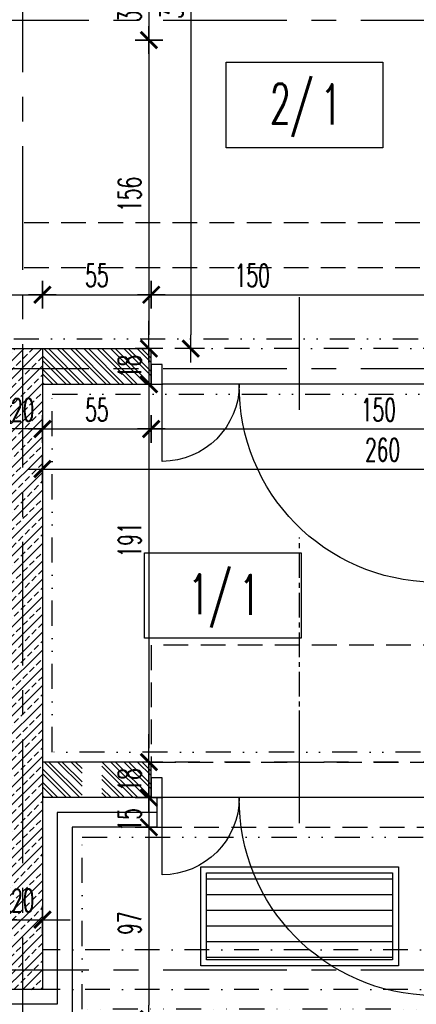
# Model space of a CAD drawing. Extents: x 41755 to 123924, y -112333 to 86187.
# Tile 67 of 256: x 100519 to 100720, y -62933 to -62435. Entities that reach past the tile are written whole.
import ezdxf
from ezdxf.enums import TextEntityAlignment as Align

# ---------------------------------------------------------------- set-up
doc = ezdxf.new("R2010")
doc.units = 0
doc.header["$LTSCALE"] = 50
for name, pattern in [('CENTER', [2, 1.25, -0.25, 0.25, -0.25]), ('DASHDOT', [1, 0.5, -0.25, 0, -0.25]), ('DASHED2', [0.375, 0.25, -0.125]), ('DIVIDE', [31.75, 12.7, -6.35, 0, -6.35, 0, -6.35])]:
    doc.linetypes.add(name, pattern=pattern)
doc.layers.get('0').update_dxf_attribs({"color": 101, "linetype": 'CONTINUOUS'})
doc.layers.add('0-pomoc', color=21, linetype='CONTINUOUS', plot=False)
for name, color, linetype in [('Drz---drzwi', 5, 'CONTINUOUS'), ('Ins-wod', 4, 'CONTINUOUS'), ('Opis-pom', 6, 'CONTINUOUS'), ('Opis_pom_ramka', 6, 'CONTINUOUS'), ('Os-osie', 14, 'CENTER'), ('Os-osie glowne', 1, 'CENTER'), ('Sc-beton', 7, 'CONTINUOUS'), ('Sc-beton-hatch', 86, 'CONTINUOUS'), ('Sc-cegla pustak', 42, 'CONTINUOUS'), ('Sc-cegla pustak-hatch', 8, 'CONTINUOUS'), ('Sc-izolacja term-styropian', 151, 'STYROPIAN-KA'), ('Sc-nadproza kon', 5, 'DASHED2'), ('Suf-widok', 8, 'CONTINUOUS'), ('W-idok nad', 5, 'DASHED2'), ('Wym-wew', 8, 'CONTINUOUS'), ('Wyp-meble', 155, 'CONTINUOUS')]:
    doc.layers.add(name, color=color, linetype=linetype)
doc.styles.add('KA wymiar', font='romans.shx', dxfattribs={"width": 0.6})
doc.linetypes.add('BATTING', pattern='A,0.0001,-0.1,[134,ltypeshp.shx,S=0.1,R=0,X=-0.1,Y=0],-0.2,[134,ltypeshp.shx,S=0.1,R=180,X=0.1,Y=0],-0.1', length=0.4001)
doc.linetypes.add('STYROPIAN-KA', pattern='A,0.0001,-0.1,[135,ltypeshp.shx,S=0.1,R=0,X=-0.1,Y=0],0,[135,ltypeshp.shx,S=0.1,R=180,X=0.1,Y=0],-0.1', length=0.2001)
doc.dimstyles.new('KA wymiar', dxfattribs={"dimscale": 50, "dimtxt": 0.23, "dimasz": 0.14, "dimexe": 0, "dimexo": 0, "dimgap": 0.08, "dimtad": 1, "dimdec": 1, "dimrnd": 0.5, "dimzin": 9, "dimdsep": 46, "dimtxsty": 'KA wymiar', "dimblk1": 'UKOS', "dimblk2": 'UKOS', "dimsah": 1, "dimcen": 0.2, "dimse1": 1, "dimse2": 1, "dimclrd": 256, "dimclre": 256, "dimclrt": 2, "dimadec": 0, "dimazin": 0, "dimtfac": 1, "dimtdec": 1, "dimtix": 1, "dimtmove": 2, "dimatfit": 3, "dimldrblk": 'DOT', "dimfxl": 0, "dimtolj": 1, "dimtzin": 9, "dimarcsym": 0})
pattern_1 = [(45, (48983.4185, 565.478), (-4.49012806, 4.49012806), []), (45, (48987.9087, 565.478), (-4.49012806, 4.49012806), [3.175, -1.5875])]
pattern_2 = [(135, (48983.4185, 565.478), (-3.36759605, -3.36759605), []), (135, (48983.4185, 567.723), (-3.36759605, -3.36759605), [])]

# ---------------------------------------------------------------- blocks, each defined once
blk = doc.blocks.new('_SDHGG')
at = {"ltscale": 7}
for p, q in [((13, -75), (-44, -75)), ((0, -142.5), (100, -142.5)), ((0, -144.5), (100, -144.5))]:
    blk.add_line(p, q, dxfattribs=at)
for points in [[(-10, -5.5), (-10, 0), (0, 0), (0, -5.5)], [(-10, -150), (-10, -144.5), (0, -144.5), (0, -150)]]:
    blk.add_lwpolyline(points, close=True, dxfattribs=at)
for points in [[(0, -144.5), (0, -5.5)], [(39, -5.5), (0, -5.5)]]:
    blk.add_lwpolyline(points, dxfattribs=at)
blk.add_arc((0, -5.5), 39, 270, 0)
blk.add_arc((1, -143.5), 99.01, 0.5787, 90.5787, dxfattribs=at)
blk = doc.blocks.new('_wycieraczka')
at = {"linetype": 'Continuous', "ltscale": 5}
h = blk.add_hatch(dxfattribs=at)
h.set_pattern_fill('LINE', color=256, scale=2.5, angle=90, style=0)
h.set_pattern_definition([(90, (92070.9664, 493194.282), (-7.9375, 5e-16), [])])
h.paths.add_polyline_path([(3, -97), (47, -97), (47, -3), (3, -3)])
for points in [[(0, -100), (0, 0), (50, 0), (50, -100)], [(3, -97), (3, -3), (47, -3), (47, -97)]]:
    blk.add_lwpolyline(points, close=True, dxfattribs=at)
blk = doc.blocks.new('UKOS')
at = {"color": 1}
blk.add_line((0, 1), (0, -1), dxfattribs=at)
at = {"color": 8}
blk.add_line((1, 0), (-1, 0), dxfattribs=at)
at = {"color": 1, "const_width": 0.2}
blk.add_lwpolyline([(0.599, 0.599), (-0.599, -0.599)], dxfattribs=at)
blk = doc.blocks.new('*D2474')
at = {"layer": 'Wym-wew', "lineweight": -2}
blk.add_line((100584.81, -62422.03), (100584.81, -62438.03), dxfattribs=at)
at = {"layer": 'Wym-wew', "lineweight": -2, "xscale": 7.000000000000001, "yscale": 7.000000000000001, "zscale": 7.000000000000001}
for p, rotation in [((100584.81, -62415.03), 90), ((100584.81, -62445.03), 270)]:
    blk.add_blockref('UKOS', p, dxfattribs=dict(at, rotation=rotation))
at = {"layer": 'Wym-wew', "color": 2, "insert": (100575.06, -62430.03), "char_height": 11.5, "attachment_point": 5, "rotation": 90, "style": 'KA wymiar'}
blk.add_mtext('\\A1;30', dxfattribs=at)
blk = doc.blocks.new('_Dot')
at = {"layer": '0-pomoc', "color": 0, "lineweight": -2}
blk.add_line((-0.5, 0), (-1, 0), dxfattribs=at)
at = {"layer": '0-pomoc', "color": 0, "const_width": 0.5}
blk.add_lwpolyline([(-0.25, 0, 1), (0.25, 0, 1)], format="xyb", close=True, dxfattribs=at)
blk = doc.blocks.new('*D2475')
at = {"layer": 'Wym-wew', "lineweight": -2}
blk.add_line((100584.81, -62452.03), (100584.81, -62594.03), dxfattribs=at)
at = {"layer": 'Wym-wew', "lineweight": -2, "xscale": 7.000000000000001, "yscale": 7.000000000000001, "zscale": 7.000000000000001}
for p, rotation in [((100584.81, -62445.03), 90), ((100584.81, -62601.03), 270)]:
    blk.add_blockref('UKOS', p, dxfattribs=dict(at, rotation=rotation))
at = {"layer": 'Wym-wew', "color": 2, "insert": (100575.06, -62523.03), "char_height": 11.5, "attachment_point": 5, "rotation": 90, "style": 'KA wymiar'}
blk.add_mtext('\\A1;156', dxfattribs=at)
blk = doc.blocks.new('*D2476')
at = {"layer": 'Wym-wew', "lineweight": -2}
for p, q in [((100584.81, -62594.03), (100584.81, -62587.03)), ((100584.81, -62601.03), (100584.81, -62619.03)), ((100584.81, -62626.03), (100584.81, -62633.03))]:
    blk.add_line(p, q, dxfattribs=at)
at = {"layer": 'Wym-wew', "lineweight": -2, "xscale": 7.000000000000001, "yscale": 7.000000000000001, "zscale": 7.000000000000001}
for p, rotation in [((100584.81, -62601.03), 270), ((100584.81, -62619.03), 90)]:
    blk.add_blockref('UKOS', p, dxfattribs=dict(at, rotation=rotation))
at = {"layer": 'Wym-wew', "color": 2, "insert": (100575.06, -62610.03), "char_height": 11.5, "attachment_point": 5, "rotation": 90, "style": 'KA wymiar'}
blk.add_mtext('\\A1;18', dxfattribs=at)
blk = doc.blocks.new('*D2477')
at = {"layer": 'Wym-wew', "lineweight": -2}
blk.add_line((100584.81, -62626.03), (100584.81, -62803.03), dxfattribs=at)
at = {"layer": 'Wym-wew', "lineweight": -2, "xscale": 7.000000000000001, "yscale": 7.000000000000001, "zscale": 7.000000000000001}
for p, rotation in [((100584.81, -62619.03), 90), ((100584.81, -62810.03), 270)]:
    blk.add_blockref('UKOS', p, dxfattribs=dict(at, rotation=rotation))
at = {"layer": 'Wym-wew', "color": 2, "insert": (100575.06, -62697.75), "char_height": 11.5, "attachment_point": 5, "rotation": 90, "style": 'KA wymiar'}
blk.add_mtext('\\A1;191', dxfattribs=at)
blk = doc.blocks.new('*D2478')
at = {"layer": 'Wym-wew', "lineweight": -2}
for p, q in [((100584.81, -62803.03), (100584.81, -62796.03)), ((100584.81, -62810.03), (100584.81, -62828.03)), ((100584.81, -62835.03), (100584.81, -62842.03))]:
    blk.add_line(p, q, dxfattribs=at)
at = {"layer": 'Wym-wew', "lineweight": -2, "xscale": 7.000000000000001, "yscale": 7.000000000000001, "zscale": 7.000000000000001}
for p, rotation in [((100584.81, -62810.03), 270), ((100584.81, -62828.03), 90)]:
    blk.add_blockref('UKOS', p, dxfattribs=dict(at, rotation=rotation))
at = {"layer": 'Wym-wew', "color": 2, "insert": (100575.06, -62819.03), "char_height": 11.5, "attachment_point": 5, "rotation": 90, "style": 'KA wymiar'}
blk.add_mtext('\\A1;18', dxfattribs=at)
blk = doc.blocks.new('*D2479')
at = {"layer": 'Wym-wew', "lineweight": -2}
for p, q in [((100584.81, -62821.03), (100584.81, -62814.03)), ((100584.81, -62828.03), (100584.81, -62843.03)), ((100584.81, -62850.03), (100584.81, -62857.03))]:
    blk.add_line(p, q, dxfattribs=at)
at = {"layer": 'Wym-wew', "lineweight": -2, "xscale": 7.000000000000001, "yscale": 7.000000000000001, "zscale": 7.000000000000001}
for p, rotation in [((100584.81, -62828.03), 270), ((100584.81, -62843.03), 90)]:
    blk.add_blockref('UKOS', p, dxfattribs=dict(at, rotation=rotation))
at = {"layer": 'Wym-wew', "color": 2, "insert": (100575.06, -62839.21), "char_height": 11.5, "attachment_point": 5, "rotation": 90, "style": 'KA wymiar'}
blk.add_mtext('\\A1;15', dxfattribs=at)
blk = doc.blocks.new('*D2480')
at = {"layer": 'Wym-wew', "lineweight": -2}
blk.add_line((100584.81, -62850.03), (100584.81, -62933.03), dxfattribs=at)
at = {"layer": 'Wym-wew', "lineweight": -2, "xscale": 7.000000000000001, "yscale": 7.000000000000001, "zscale": 7.000000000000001}
for p, rotation in [((100584.81, -62843.03), 90), ((100584.81, -62940.03), 270)]:
    blk.add_blockref('UKOS', p, dxfattribs=dict(at, rotation=rotation))
at = {"layer": 'Wym-wew', "color": 2, "insert": (100575.06, -62891.53), "char_height": 11.5, "attachment_point": 5, "rotation": 90, "style": 'KA wymiar'}
blk.add_mtext('\\A1;97', dxfattribs=at)
blk = doc.blocks.new('*D2495')
at = {"layer": 'Wym-wew', "lineweight": -2}
blk.add_line((100605.96, -62257.03), (100605.96, -62594.03), dxfattribs=at)
at = {"layer": 'Wym-wew', "lineweight": -2, "xscale": 7.000000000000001, "yscale": 7.000000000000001, "zscale": 7.000000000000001}
for p, rotation in [((100605.96, -62250.03), 90), ((100605.96, -62601.03), 270)]:
    blk.add_blockref('UKOS', p, dxfattribs=dict(at, rotation=rotation))
at = {"layer": 'Wym-wew', "color": 2, "insert": (100596.21, -62425.53), "char_height": 11.5, "attachment_point": 5, "rotation": 90, "style": 'KA wymiar'}
blk.add_mtext('\\A1;351', dxfattribs=at)
blk = doc.blocks.new('*D2502')
at = {"layer": 'Wym-wew', "lineweight": -2}
for p, q in [((100503.97, -62889.74), (100496.97, -62889.74)), ((100510.97, -62889.74), (100530.97, -62889.74)), ((100537.97, -62889.74), (100544.97, -62889.74))]:
    blk.add_line(p, q, dxfattribs=at)
at = {"layer": 'Wym-wew', "lineweight": -2, "xscale": 7.000000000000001, "yscale": 7.000000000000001, "zscale": 7.000000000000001}
blk.add_blockref('UKOS', (100510.97, -62889.74), dxfattribs=at)
at = {"layer": 'Wym-wew', "lineweight": -2, "xscale": 7.000000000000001, "yscale": 7.000000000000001, "zscale": 7.000000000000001, "rotation": 180}
blk.add_blockref('UKOS', (100530.97, -62889.74), dxfattribs=at)
at = {"layer": 'Wym-wew', "color": 2, "insert": (100520.97, -62879.99), "char_height": 11.5, "attachment_point": 5, "style": 'KA wymiar'}
blk.add_mtext('\\A1;20', dxfattribs=at)
blk = doc.blocks.new('*D2503')
at = {"layer": 'Wym-wew', "lineweight": -2}
blk.add_line((100537.97, -62661.91), (100783.97, -62661.91), dxfattribs=at)
at = {"layer": 'Wym-wew', "lineweight": -2, "xscale": 7.000000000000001, "yscale": 7.000000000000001, "zscale": 7.000000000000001, "rotation": 180}
blk.add_blockref('UKOS', (100530.97, -62661.91), dxfattribs=at)
at = {"layer": 'Wym-wew', "lineweight": -2, "xscale": 7.000000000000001, "yscale": 7.000000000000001, "zscale": 7.000000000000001}
blk.add_blockref('UKOS', (100790.97, -62661.91), dxfattribs=at)
at = {"layer": 'Wym-wew', "color": 2, "insert": (100702.91, -62652.16), "char_height": 11.5, "attachment_point": 5, "style": 'KA wymiar'}
blk.add_mtext('\\A1;260', dxfattribs=at)
blk = doc.blocks.new('*D2528')
at = {"layer": 'Wym-wew', "lineweight": -2}
blk.add_line((100537.97, -62641.67), (100578.97, -62641.67), dxfattribs=at)
at = {"layer": 'Wym-wew', "lineweight": -2, "xscale": 7.000000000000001, "yscale": 7.000000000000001, "zscale": 7.000000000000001, "rotation": 180}
blk.add_blockref('UKOS', (100530.97, -62641.67), dxfattribs=at)
at = {"layer": 'Wym-wew', "lineweight": -2, "xscale": 7.000000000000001, "yscale": 7.000000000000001, "zscale": 7.000000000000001}
blk.add_blockref('UKOS', (100585.97, -62641.67), dxfattribs=at)
at = {"layer": 'Wym-wew', "color": 2, "insert": (100558.47, -62631.92), "char_height": 11.5, "attachment_point": 5, "style": 'KA wymiar'}
blk.add_mtext('\\A1;55', dxfattribs=at)
blk = doc.blocks.new('*D2529')
at = {"layer": 'Wym-wew', "lineweight": -2}
blk.add_line((100592.97, -62641.67), (100728.97, -62641.67), dxfattribs=at)
at = {"layer": 'Wym-wew', "lineweight": -2, "xscale": 7.000000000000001, "yscale": 7.000000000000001, "zscale": 7.000000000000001, "rotation": 180}
blk.add_blockref('UKOS', (100585.97, -62641.67), dxfattribs=at)
at = {"layer": 'Wym-wew', "lineweight": -2, "xscale": 7.000000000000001, "yscale": 7.000000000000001, "zscale": 7.000000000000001}
blk.add_blockref('UKOS', (100735.97, -62641.67), dxfattribs=at)
at = {"layer": 'Wym-wew', "color": 2, "insert": (100700.81, -62631.92), "char_height": 11.5, "attachment_point": 5, "style": 'KA wymiar'}
blk.add_mtext('\\A1;150', dxfattribs=at)
blk = doc.blocks.new('*D2531')
at = {"layer": 'Wym-wew', "lineweight": -2}
for p, q in [((100503.97, -62641.67), (100496.97, -62641.67)), ((100530.97, -62641.67), (100510.97, -62641.67)), ((100537.97, -62641.67), (100544.97, -62641.67))]:
    blk.add_line(p, q, dxfattribs=at)
at = {"layer": 'Wym-wew', "lineweight": -2, "xscale": 7.000000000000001, "yscale": 7.000000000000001, "zscale": 7.000000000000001}
blk.add_blockref('UKOS', (100510.97, -62641.67), dxfattribs=at)
at = {"layer": 'Wym-wew', "lineweight": -2, "xscale": 7.000000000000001, "yscale": 7.000000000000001, "zscale": 7.000000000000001, "rotation": 180}
blk.add_blockref('UKOS', (100530.97, -62641.67), dxfattribs=at)
at = {"layer": 'Wym-wew', "color": 2, "insert": (100520.97, -62631.92), "char_height": 11.5, "attachment_point": 5, "style": 'KA wymiar'}
blk.add_mtext('\\A1;20', dxfattribs=at)
blk = doc.blocks.new('*D2569')
at = {"layer": 'Wym-wew', "lineweight": -2}
blk.add_line((100450.06, -62256.03), (100450.06, -62593.03), dxfattribs=at)
at = {"layer": 'Wym-wew', "lineweight": -2, "xscale": 7.000000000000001, "yscale": 7.000000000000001, "zscale": 7.000000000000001}
for p, rotation in [((100450.06, -62249.03), 90), ((100450.06, -62600.03), 270)]:
    blk.add_blockref('UKOS', p, dxfattribs=dict(at, rotation=rotation))
at = {"layer": 'Wym-wew', "color": 2, "insert": (100440.31, -62424.53), "char_height": 11.5, "attachment_point": 5, "rotation": 90, "style": 'KA wymiar'}
blk.add_mtext('\\A1;351', dxfattribs=at)
blk = doc.blocks.new('_opis_pom_metka')
at = {"layer": 'Opis_pom_ramka'}
blk.add_lwpolyline([(-33.13, 0), (32.87, 0), (32.87, -36), (-33.13, -36)], close=True, dxfattribs=at)
at = {"style": 'KA wymiar', "width": 0.6}
blk.add_attdef('KO/', text='', height=16.8, dxfattribs=at).set_placement((3.45, -25.87), align=Align.RIGHT)
blk.add_attdef('NR', (3.8, -26.16), '', height=16.8, dxfattribs=at)
blk = doc.blocks.new('*D2779')
at = {"layer": 'Wym-wew', "lineweight": -2}
blk.add_line((100479.47, -62573.81), (100523.97, -62573.81), dxfattribs=at)
at = {"layer": 'Wym-wew', "lineweight": -2, "xscale": 7.000000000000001, "yscale": 7.000000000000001, "zscale": 7.000000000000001, "rotation": 180}
blk.add_blockref('UKOS', (100472.47, -62573.81), dxfattribs=at)
at = {"layer": 'Wym-wew', "lineweight": -2, "xscale": 7.000000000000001, "yscale": 7.000000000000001, "zscale": 7.000000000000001}
blk.add_blockref('UKOS', (100530.97, -62573.81), dxfattribs=at)
at = {"layer": 'Wym-wew', "color": 2, "insert": (100470.54, -62564.06), "char_height": 11.5, "attachment_point": 5, "style": 'KA wymiar'}
blk.add_mtext('\\A1;58.5', dxfattribs=at)
blk = doc.blocks.new('*D2780')
at = {"layer": 'Wym-wew', "lineweight": -2}
blk.add_line((100537.97, -62573.81), (100578.97, -62573.81), dxfattribs=at)
at = {"layer": 'Wym-wew', "lineweight": -2, "xscale": 7.000000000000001, "yscale": 7.000000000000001, "zscale": 7.000000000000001, "rotation": 180}
blk.add_blockref('UKOS', (100530.97, -62573.81), dxfattribs=at)
at = {"layer": 'Wym-wew', "lineweight": -2, "xscale": 7.000000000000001, "yscale": 7.000000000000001, "zscale": 7.000000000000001}
blk.add_blockref('UKOS', (100585.97, -62573.81), dxfattribs=at)
at = {"layer": 'Wym-wew', "color": 2, "insert": (100558.47, -62564.06), "char_height": 11.5, "attachment_point": 5, "style": 'KA wymiar'}
blk.add_mtext('\\A1;55', dxfattribs=at)
blk = doc.blocks.new('*D2781')
at = {"layer": 'Wym-wew', "lineweight": -2}
blk.add_line((100592.97, -62573.81), (100728.97, -62573.81), dxfattribs=at)
at = {"layer": 'Wym-wew', "lineweight": -2, "xscale": 7.000000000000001, "yscale": 7.000000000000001, "zscale": 7.000000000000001, "rotation": 180}
blk.add_blockref('UKOS', (100585.97, -62573.81), dxfattribs=at)
at = {"layer": 'Wym-wew', "lineweight": -2, "xscale": 7.000000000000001, "yscale": 7.000000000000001, "zscale": 7.000000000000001}
blk.add_blockref('UKOS', (100735.97, -62573.81), dxfattribs=at)
at = {"layer": 'Wym-wew', "color": 2, "insert": (100637.03, -62564.06), "char_height": 11.5, "attachment_point": 5, "style": 'KA wymiar'}
blk.add_mtext('\\A1;150', dxfattribs=at)

msp = doc.modelspace()

# ---------------------------------------------------------------- hatches: boundary and pattern name
at = {"layer": 'Sc-beton-hatch'}
h = msp.add_hatch(dxfattribs=at)
h.set_pattern_fill('ANSI33', color=256, style=0)
h.set_pattern_definition(pattern_1)
h.paths.add_polyline_path([(100520.966, -62601.031), (100472.466, -62601.031), (100472.466, -62611.031), (100520.966, -62611.031)])
h.paths.add_polyline_path([(100530.966, -62601.031), (100520.966, -62601.031), (100520.966, -62611.031), (100530.966, -62611.031)])
h.paths.add_polyline_path([(100530.966, -62611.031), (100520.966, -62611.031), (100520.966, -62915.031), (100530.966, -62915.031)])
h.paths.add_polyline_path([(100520.966, -62611.031), (100472.466, -62611.031), (100472.466, -62621.031), (100510.966, -62621.031), (100510.966, -62813.031), (100510.966, -62905.031), (100464.678, -62905.031), (100464.678, -62915.031), (100520.966, -62915.031)])
h.paths.add_polyline_path([(100512.505, -62871.368), (100529.427, -62871.368), (100529.427, -62888.618), (100512.505, -62888.618)], flags=9)
h.paths.add_polyline_path([(100512.505, -62623.294), (100529.427, -62623.294), (100529.427, -62640.544), (100512.505, -62640.544)], flags=9)
h = msp.add_hatch(dxfattribs=at)
h.set_pattern_fill('ANSI33', color=256, style=0)
h.set_pattern_definition(pattern_1)
h.paths.add_polyline_path([(100530.966, -62915.031), (100520.966, -62915.031), (100520.966, -62925.031), (100530.966, -62925.031)])
h.paths.add_polyline_path([(100520.966, -62915.031), (100464.678, -62915.031), (100464.678, -62925.031), (100520.966, -62925.031)])
at = {"layer": 'Sc-cegla pustak-hatch'}
h = msp.add_hatch(dxfattribs=at)
h.set_pattern_fill('ANSI32', color=256, scale=0.5, angle=90, style=0)
h.set_pattern_definition(pattern_2)
h.paths.add_polyline_path([(100585.966, -62611.031), (100585.966, -62609.031), (100585.966, -62601.031), (100530.966, -62601.031), (100530.966, -62611.031)])
h.paths.add_polyline_path([(100585.966, -62619.031), (100585.966, -62611.031), (100530.966, -62611.031), (100530.966, -62619.031)])
h.paths.add_polyline_path([(100808.966, -62559.937), (100808.966, -62555.031), (100800.966, -62555.031), (100790.966, -62555.031), (100790.966, -62559.937)])
h = msp.add_hatch(dxfattribs=at)
h.set_pattern_fill('ANSI32', color=256, scale=0.5, angle=90, style=0)
h.set_pattern_definition(pattern_2)
h.paths.add_polyline_path([(100550.966, -62810.031), (100530.966, -62810.031), (100530.966, -62828.031), (100550.966, -62828.031)])
h.paths.add_polyline_path([(100585.966, -62810.031), (100560.966, -62810.031), (100560.966, -62828.031), (100585.966, -62828.031)])
h.paths.add_polyline_path([(100755.966, -62810.031), (100735.966, -62810.031), (100735.966, -62828.031), (100755.966, -62828.031)])
h.paths.add_polyline_path([(100808.966, -62658.624), (100790.966, -62636.467), (100790.966, -62810.031), (100767.966, -62810.031), (100767.966, -62828.031), (100790.966, -62828.031), (100790.966, -62905.031), (100808.966, -62905.031), (100808.966, -62875.031), (100983.907, -62875.031), (100983.784, -62857.031), (100808.966, -62857.031)])
h.paths.add_polyline_path([(101056.966, -62857.031), (100983.784, -62857.031), (100983.907, -62875.031), (101056.966, -62875.031)])
h.paths.add_polyline_path([(100808.966, -62611.031), (100735.966, -62611.031), (100735.966, -62619.031), (100790.966, -62619.031), (100790.966, -62636.467), (100808.966, -62658.624)])
h.paths.add_polyline_path([(100808.966, -62559.937), (100790.966, -62559.937), (100790.966, -62601.031), (100735.966, -62601.031), (100735.966, -62611.031), (100808.966, -62611.031)])
h.paths.add_polyline_path([(101000.993, -62873.999), (101000.993, -62858.063), (101018.243, -62858.063), (101018.243, -62873.999)], flags=24)

# ---------------------------------------------------------------- linework, layer by layer
at = {"layer": 'Ins-wod', "linetype": 'DASHED2'}
for points in [[(100502.966, -62537.343), (100827.669, -62537.343)], [(100502.966, -62559.937), (100810.169, -62559.937)]]:
    msp.add_lwpolyline(points, dxfattribs=at)
at = {"layer": 'Os-osie', "ltscale": 0.2}
msp.add_lwpolyline([(100660.966, -62836.973), (100660.966, -62696.596)], dxfattribs=at)
at = {"layer": 'Os-osie glowne'}
for points in [[(100520.966, -55498.715), (100520.966, -63102.922)], [(99691.966, -62435.031), (102917.643, -62435.031)], [(99691.966, -62611.031), (102917.643, -62611.031)], [(99691.966, -62915.031), (102917.643, -62915.031)]]:
    msp.add_lwpolyline(points, dxfattribs=at)
at = {"layer": 'Sc-beton'}
msp.add_line((100530.966, -62925.031), (100163.966, -62925.031), dxfattribs=at)
for points in [[(100472.466, -62601.031), (100530.966, -62601.031)], [(100530.966, -62601.031), (100530.966, -62925.031)]]:
    msp.add_lwpolyline(points, dxfattribs=at)
at = {"layer": 'Sc-cegla pustak'}
for p, q in [((100585.966, -62810.031), (100530.966, -62810.031)), ((100585.966, -62828.031), (100530.966, -62828.031))]:
    msp.add_line(p, q, dxfattribs=at)
for points in [[(100530.966, -62601.031), (100585.966, -62601.031)], [(100585.966, -62619.031), (100585.966, -62601.031)], [(100530.966, -62619.031), (100585.966, -62619.031)], [(100585.966, -62828.031), (100585.966, -62810.031)]]:
    msp.add_lwpolyline(points, dxfattribs=at)
at = {"layer": 'Sc-izolacja term-styropian', "linetype": 'ByBlock'}
msp.add_line((100588.966, -62843.031), (100545.966, -62843.031), dxfattribs=at)
at = {"layer": 'Sc-izolacja term-styropian', "linetype": 'BATTING', "ltscale": 0.35}
msp.add_line((100538.466, -62932.531), (100464.678, -62932.531), dxfattribs=at)
at = {"layer": 'Sc-izolacja term-styropian', "linetype": 'ByBlock'}
for points in [[(100588.966, -62843.031), (100588.966, -62828.031)], [(100545.966, -62843.031), (100545.966, -62940.031)]]:
    msp.add_lwpolyline(points, dxfattribs=at)
at = {"layer": 'Sc-izolacja term-styropian', "linetype": 'BATTING', "ltscale": 0.35}
for points in [[(100538.466, -62835.531), (100538.466, -62932.531)], [(100588.966, -62835.531), (100538.466, -62835.531)]]:
    msp.add_lwpolyline(points, dxfattribs=at)
at = {"layer": 'Sc-nadproza kon', "linetype": 'DASHDOT', "ltscale": 0.5}
for points in [[(100735.966, -62601.031), (100585.966, -62601.031)], [(100735.966, -62810.031), (100585.966, -62810.031)], [(100790.966, -62905.031), (100530.966, -62905.031)], [(100790.966, -62925.031), (100530.966, -62925.031)]]:
    msp.add_lwpolyline(points, dxfattribs=at)
at = {"layer": 'Suf-widok', "linetype": 'DIVIDE', "ltscale": 0.02}
for points in [[(100535.966, -61780.031), (100535.966, -62135.031), (100562.966, -62135.031), (100562.966, -62255.031), (100266.966, -62255.031), (100266.966, -62450.031), (100196.966, -62450.031), (100196.966, -62596.031), (100785.966, -62596.031), (100785.966, -61780.031)], [(100535.966, -62624.031), (100785.966, -62624.031), (100785.966, -62805.031), (100535.966, -62805.031)], [(100550.966, -62848.031), (100770.966, -62848.031), (100770.966, -62935.031), (100550.966, -62935.031)]]:
    msp.add_lwpolyline(points, close=True, dxfattribs=at)
at = {"layer": 'W-idok nad'}
msp.add_lwpolyline([(100585.966, -62751.031), (100585.966, -62810.031), (100735.966, -62810.031), (100735.966, -62751.031)], close=True, dxfattribs=at)
msp.add_lwpolyline([(100588.966, -62843.031), (100732.966, -62843.031)], dxfattribs=at)

# ---------------------------------------------------------------- block references
at = {"layer": 'Drz---drzwi', "xscale": -1, "rotation": 89.99999999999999}
for p in [(100585.966, -62619.031), (100585.966, -62828.031)]:
    msp.add_blockref('_SDHGG', p, dxfattribs=at)
at = {"layer": 'Opis-pom'}
ref = msp.add_blockref('_opis_pom_metka', (100663.563, -62456.244), dxfattribs=dict(at, xscale=1.2, yscale=1.2, zscale=1.2))
ref.add_attrib('KO/', '2/', dxfattribs={"layer": '0', "height": 20.16, "style": 'KA wymiar', "width": 0.6}).set_placement((100667.79, -62487.286), align=Align.RIGHT)
ref.add_attrib('NR', '1', (100671.674, -62487.642), dxfattribs={"layer": '0', "height": 20.16, "style": 'KA wymiar', "width": 0.6})
ref = msp.add_blockref('_opis_pom_metka', (100622.345, -62704.209), dxfattribs=dict(at, xscale=1.2, yscale=1.2, zscale=1.2))
ref.add_attrib('KO/', '1/', dxfattribs={"layer": '0', "height": 20.16, "style": 'KA wymiar', "width": 0.6}).set_placement((100626.572, -62735.25), align=Align.RIGHT)
ref.add_attrib('NR', '1', (100630.456, -62735.606), dxfattribs={"layer": '0', "height": 20.16, "style": 'KA wymiar', "width": 0.6})
at = {"layer": 'Wyp-meble', "rotation": 89.99999999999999}
msp.add_blockref('_wycieraczka', (100610.966, -62913.031), dxfattribs=at)

# ---------------------------------------------------------------- dimensions: what is measured, and where the dimension line sits
at = {"layer": 'Wym-wew'}
for base, p1, p2, picture, middle in [((100450.057, -62600.031), (100573.598, -62249.031), (100564.348, -62600.031), '*D2569', (100440.307, -62424.531)), ((100605.959, -62601.031), (100530.966, -62250.031), (100520.966, -62601.031), '*D2495', (100596.209, -62425.531)), ((100584.814, -62445.031), (100285.406, -62415.031), (100285.406, -62445.031), '*D2474', (100575.064, -62430.031)), ((100584.814, -62601.031), (100285.406, -62445.031), (100609.406, -62601.031), '*D2475', (100575.064, -62523.031)), ((100584.814, -62619.031), (100609.406, -62601.031), (100609.406, -62619.031), '*D2476', (100575.064, -62610.031)), ((100584.814, -62828.031), (100581.906, -62810.031), (100609.406, -62828.031), '*D2478', (100575.064, -62819.031)), ((100584.814, -62940.031), (100609.406, -62843.031), (100569.406, -62940.031), '*D2480', (100575.064, -62891.531))]:
    dim = msp.add_linear_dim(base=base, p1=p1, p2=p2, angle=90, dimstyle='KA wymiar', override={"dimscale": 100, "dimtxt": 0.115, "dimasz": 0.07, "dimgap": 0.04, "dimdec": 2, "dimpost": '\\X', "dimtdec": 2}, dxfattribs=at)
    dim.commit()
    dim.dimension.update_dxf_attribs({"geometry": picture, "text_midpoint": middle})
for base, p1, p2, picture, middle in [((100530.966, -62573.807), (100472.466, -62603.275), (100530.966, -62603.275), '*D2779', (100470.544, -62564.057)), ((100735.966, -62573.807), (100585.966, -62603.275), (100735.966, -62603.275), '*D2781', (100637.029, -62564.057)), ((100735.966, -62641.669), (100585.966, -62619.031), (100735.966, -62619.031), '*D2529', (100700.813, -62631.919)), ((100790.966, -62661.908), (100530.966, -62705.747), (100790.966, -62705.747), '*D2503', (100702.907, -62652.158))]:
    dim = msp.add_linear_dim(base=base, p1=p1, p2=p2, dimstyle='KA wymiar', override={"dimscale": 100, "dimtxt": 0.115, "dimasz": 0.07, "dimgap": 0.04, "dimdec": 2, "dimpost": '\\X', "dimtdec": 2}, dxfattribs=at)
    dim.commit()
    dim.dimension.update_dxf_attribs({"geometry": picture, "text_midpoint": middle, "dimtype": 160})
for base, p1, p2, picture, middle in [((100585.966, -62573.807), (100530.966, -62603.275), (100585.966, -62603.275), '*D2780', (100558.466, -62564.057)), ((100510.966, -62641.669), (100530.966, -62619.031), (100510.966, -62621.031), '*D2531', (100520.966, -62631.919)), ((100585.966, -62641.669), (100530.966, -62619.031), (100585.966, -62619.031), '*D2528', (100558.466, -62631.919)), ((100530.966, -62889.743), (100510.966, -62905.031), (100530.966, -62905.031), '*D2502', (100520.966, -62879.993))]:
    dim = msp.add_linear_dim(base=base, p1=p1, p2=p2, dimstyle='KA wymiar', override={"dimscale": 100, "dimtxt": 0.115, "dimasz": 0.07, "dimgap": 0.04, "dimdec": 2, "dimpost": '\\X', "dimtdec": 2}, dxfattribs=at)
    dim.commit()
    dim.dimension.update_dxf_attribs({"geometry": picture, "text_midpoint": middle})
for base, p1, p2, picture, middle in [((100584.814, -62810.031), (100609.406, -62619.031), (100581.906, -62810.031), '*D2477', (100575.064, -62697.755)), ((100584.814, -62843.031), (100609.406, -62828.031), (100609.406, -62843.031), '*D2479', (100575.064, -62839.211))]:
    dim = msp.add_linear_dim(base=base, p1=p1, p2=p2, angle=90, dimstyle='KA wymiar', override={"dimscale": 100, "dimtxt": 0.115, "dimasz": 0.07, "dimgap": 0.04, "dimdec": 2, "dimpost": '\\X', "dimtdec": 2}, dxfattribs=at)
    dim.commit()
    dim.dimension.update_dxf_attribs({"geometry": picture, "text_midpoint": middle, "dimtype": 160})

doc.saveas('drawing.dxf')
